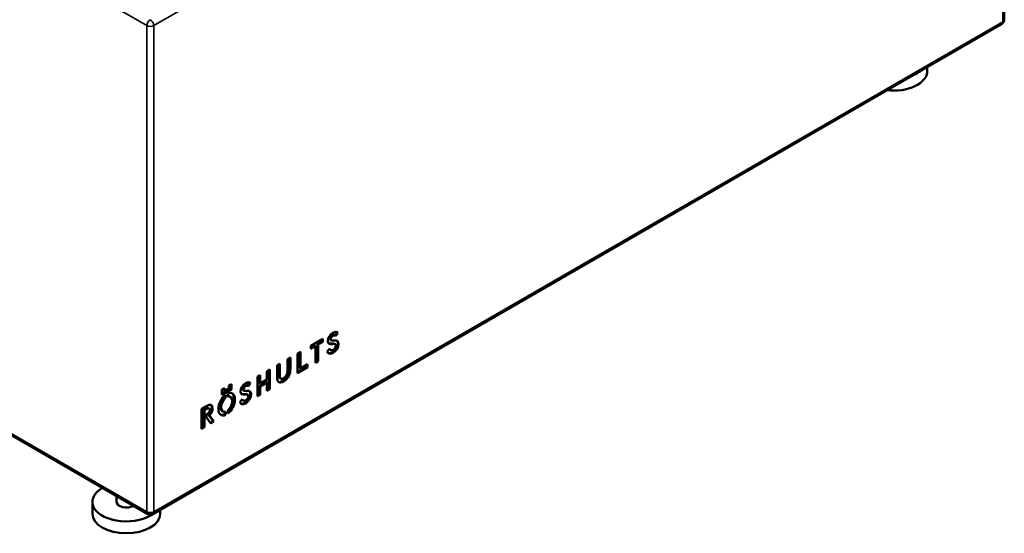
# Model space of a CAD drawing. Header units: millimetres. Extents: x 171 to 3297, y 366 to 2177.
# Tile 4 of 11: x 2809 to 3297, y 366 to 621. Entities that reach past the tile are written whole.
import ezdxf

# ---------------------------------------------------------------- set-up
doc = ezdxf.new("R2010")
doc.units = ezdxf.units.MM
doc.header["$LTSCALE"] = 8
doc.layers.add('Visible (ANSI)', color=7, linetype='Continuous', lineweight=50)
doc.layers.add('Visible Narrow (ANSI)', color=7, linetype='Continuous', lineweight=35)

msp = doc.modelspace()

# ---------------------------------------------------------------- linework, layer by layer
at = {"layer": 'Visible (ANSI)'}
for p, q in [((3296.89, 621.04), (3296.89, 862.07)), ((2872.42, 375.97), (2451.55, 618.96)), ((3295.69, 618.96), (2874.82, 375.97)), ((3258.69, 597.6), (3258.69, 595.57)), ((2965.39, 464.45), (2964.96, 464.69)), ((2966.15, 466.11), (2965.19, 464.56)), ((2966.58, 465.86), (2965.6, 464.28)), ((2966.58, 465.86), (2966.15, 466.11)), ((2953.23, 459.37), (2959.19, 462.81)), ((2955.09, 459.4), (2953.23, 458.33)), ((2953.23, 457.84), (2953.23, 459.37)), ((2955.52, 459.16), (2953.23, 457.84)), ((2955.52, 459.16), (2955.09, 459.4)), ((2955.52, 450.95), (2955.52, 459.16)), ((2958.77, 461.52), (2956.48, 460.2)), ((2956.9, 459.96), (2956.48, 460.2)), ((2956.48, 460.2), (2956.48, 451.99)), ((2959.19, 461.28), (2956.9, 459.96)), ((2956.9, 459.96), (2956.9, 451.75)), ((2958.77, 462.56), (2958.77, 461.52)), ((2959.19, 461.28), (2958.77, 461.52)), ((2959.19, 462.81), (2959.19, 461.28)), ((2963.36, 462.05), (2962.94, 462.3)), ((2965.23, 460.13), (2964.81, 460.37)), ((2946.66, 455.57), (2948.04, 456.37)), ((2946.66, 445.83), (2946.66, 455.57)), ((2947.62, 456.13), (2947.62, 448.41)), ((2948.04, 456.37), (2948.04, 448.16)), ((2961.32, 456.47), (2962.49, 457.92)), ((2962.99, 457.24), (2962.57, 457.48)), ((2936.45, 449.68), (2937.83, 450.48)), ((2936.45, 444.32), (2936.45, 449.68)), ((2937.41, 450.23), (2937.41, 444.71)), ((2937.83, 450.48), (2937.83, 444.47)), ((2941.69, 452.7), (2943.07, 453.5)), ((2941.69, 446.68), (2941.69, 452.7)), ((2942.65, 453.26), (2942.65, 448.4)), ((2943.07, 453.5), (2943.07, 448.16)), ((2948.04, 448.16), (2951.55, 450.19)), ((2951.12, 449.94), (2951.12, 448.9)), ((2951.55, 450.19), (2951.55, 448.66)), ((2956.48, 451.99), (2955.52, 451.44)), ((2956.9, 451.75), (2955.52, 450.95)), ((2956.9, 451.75), (2956.48, 451.99)), ((2926.72, 444.06), (2928.1, 444.86)), ((2927.68, 444.61), (2927.68, 441)), ((2928.1, 444.86), (2928.1, 440.75)), ((2931.48, 446.81), (2932.86, 447.61)), ((2931.48, 442.7), (2931.48, 446.81)), ((2932.44, 447.36), (2932.44, 438.11)), ((2932.86, 447.61), (2932.86, 437.87)), ((2951.12, 448.9), (2946.66, 446.32)), ((2951.55, 448.66), (2946.66, 445.83)), ((2948.04, 448.16), (2947.62, 448.41)), ((2951.55, 448.66), (2951.12, 448.9)), ((2912.58, 439.62), (2913.84, 440.35)), ((2912.58, 438.25), (2912.58, 439.62)), ((2913.41, 440.1), (2913.41, 437.92)), ((2913.84, 440.35), (2913.84, 437.68)), ((2922.06, 439.43), (2921.64, 439.68)), ((2922.83, 441.09), (2921.87, 439.54)), ((2923.25, 440.85), (2922.28, 439.27)), ((2923.25, 440.85), (2922.83, 441.09)), ((2926.72, 434.32), (2926.72, 444.06)), ((2931.05, 441.42), (2927.68, 439.47)), ((2928.1, 440.75), (2927.68, 441)), ((2928.1, 439.22), (2927.68, 439.47)), ((2927.68, 439.47), (2927.68, 435.36)), ((2928.1, 440.75), (2931.48, 442.7)), ((2931.48, 441.17), (2928.1, 439.22)), ((2928.1, 439.22), (2928.1, 435.12)), ((2931.48, 441.17), (2931.05, 441.42)), ((2931.48, 437.07), (2931.48, 441.17)), ((2938.37, 443.02), (2937.94, 443.27)), ((2909.16, 437.65), (2910.42, 438.37)), ((2913.41, 437.92), (2909.16, 435.47)), ((2913.84, 437.68), (2909.16, 434.98)), ((2909.16, 434.98), (2909.16, 437.65)), ((2909.99, 438.13), (2909.99, 437.25)), ((2910.42, 437), (2909.99, 437.25)), ((2910.42, 438.37), (2910.42, 437)), ((2910.42, 437), (2912.58, 438.25)), ((2910.54, 434.74), (2910.54, 433.76)), ((2910.97, 435.07), (2910.97, 433.51)), ((2912.03, 434.13), (2912.03, 435.68)), ((2913.3, 434.07), (2912.88, 434.32)), ((2913.84, 437.68), (2913.41, 437.92)), ((2920.04, 437.04), (2919.61, 437.29)), ((2921.91, 435.11), (2921.48, 435.36)), ((2927.68, 435.36), (2926.72, 434.81)), ((2928.1, 435.12), (2926.72, 434.32)), ((2928.1, 435.12), (2927.68, 435.36)), ((2932.44, 438.11), (2931.48, 437.56)), ((2932.86, 437.87), (2931.48, 437.07)), ((2932.86, 437.87), (2932.44, 438.11)), ((2899.08, 428.14), (2901.73, 429.67)), ((2910.97, 433.51), (2910.54, 433.76)), ((2918, 431.46), (2919.17, 432.91)), ((2919.66, 432.22), (2919.24, 432.47)), ((2899.08, 418.22), (2899.08, 428.14)), ((2901.31, 428.38), (2900.04, 427.65)), ((2900.47, 427.41), (2900.04, 427.65)), ((2900.04, 427.65), (2900.04, 419.27)), ((2901.73, 428.14), (2900.47, 427.41)), ((2900.47, 427.41), (2900.47, 419.02)), ((2901.42, 425.27), (2901.73, 425.45)), ((2901.42, 423.84), (2901.42, 425.27)), ((2902.79, 428.28), (2902.36, 428.53)), ((2902.93, 424.93), (2902.5, 425.18)), ((2902.5, 425.18), (2904.79, 422.01)), ((2902.93, 424.93), (2905.21, 421.77)), ((2909.69, 426.73), (2909.27, 426.98)), ((2910.54, 426.58), (2910.54, 425.37)), ((2910.97, 425.12), (2910.54, 425.37)), ((2910.97, 426.68), (2910.97, 425.12)), ((2912.03, 425.73), (2912.03, 427.29)), ((2903.6, 420.84), (2901.42, 423.84)), ((2904.79, 422.01), (2903.35, 421.18)), ((2905.21, 421.77), (2903.6, 420.84)), ((2905.21, 421.77), (2904.79, 422.01)), ((2900.04, 419.27), (2899.08, 418.71)), ((2900.47, 419.02), (2899.08, 418.22)), ((2900.47, 419.02), (2900.04, 419.27)), ((2844.94, 381.97), (2844.94, 376.09)), ((2856.94, 384.91), (2856.94, 381.97)), ((2878.54, 378.12), (2878.54, 376.09))]:
    msp.add_line(p, q, dxfattribs=at)
for centre, start, end in [((3294.49, 621.04), 300, 0), ((2873.62, 378.05), 240, 300)]:
    msp.add_arc(centre, 2.4, start, end, dxfattribs=at)
for centre, major_axis, start_param, end_param in [((3241.89, 595.57), (16.8, 0), 4.520379, 6.283185), ((3241.89, 601.45), (16.8, 0), 5.341069, 5.654505), ((2861.74, 381.97), (-16.8, 0), 5.485532, 8.796098), ((2861.74, 381.97), (-4.8, 0), 0, 2.399101), ((2861.74, 376.09), (16.8, 0), 3.141593, 6.283185)]:
    msp.add_ellipse(centre, major_axis=major_axis, ratio=0.57735, start_param=start_param, end_param=end_param, dxfattribs=at)
for points, knots in [([(2963.94, 460.22), (2962.6, 460.09), (2961.65, 460.26), (2961.65, 461.71), (2961.65, 463.34), (2962.75, 465), (2964.19, 465.83), (2965.32, 466.49), (2966.14, 466.35), (2966.58, 465.86)], [-4, -4, -4, -4, -3, -3, -3, -2, -2, -2, -1, -1, -1, -1]), ([(2964.96, 464.69), (2964.64, 464.88), (2964.27, 464.84), (2963.77, 464.55), (2963.16, 464.2), (2962.68, 463.51), (2962.68, 462.88), (2962.68, 462.57), (2962.78, 462.39), (2962.94, 462.3)], [-13.81364, -13.81364, -13.81364, -13.81364, -13, -13, -13, -12, -12, -12, -11.645601, -11.645601, -11.645601, -11.645601]), ([(2965.6, 464.28), (2965.23, 464.64), (2964.81, 464.66), (2964.19, 464.3), (2963.59, 463.96), (2963.11, 463.26), (2963.11, 462.63), (2963.11, 461.76), (2963.84, 461.96), (2964.82, 462.02)], [-14, -14, -14, -14, -13, -13, -13, -12, -12, -12, -11, -11, -11, -11]), ([(2964.82, 462.02), (2966.01, 462.1), (2966.96, 461.9), (2966.96, 460.35), (2966.96, 458.54), (2965.85, 456.78), (2964.24, 455.85), (2962.49, 454.84), (2961.58, 455.63), (2961.32, 456.47)], [-11, -11, -11, -11, -10, -10, -10, -9, -9, -9, -8, -8, -8, -8]), ([(2966.09, 461.91), (2966.37, 461.66), (2966.54, 461.25), (2966.54, 460.6), (2966.54, 458.79), (2965.43, 457.02), (2963.82, 456.09), (2962.95, 455.59), (2962.29, 455.53), (2961.81, 455.7)], [-10.420788, -10.420788, -10.420788, -10.420788, -10, -10, -10, -9, -9, -9, -8.505117, -8.505117, -8.505117, -8.505117]), ([(2962.49, 457.92), (2962.71, 457.23), (2963.3, 456.83), (2964.24, 457.38), (2964.94, 457.78), (2965.54, 458.57), (2965.54, 459.49), (2965.54, 460.31), (2964.83, 460.3), (2963.94, 460.22)], [-7, -7, -7, -7, -6, -6, -6, -5, -5, -5, -4, -4, -4, -4]), ([(2943.07, 448.16), (2943.07, 445.35), (2942.17, 443.1), (2939.76, 441.71), (2937.35, 440.32), (2936.45, 441.51), (2936.45, 444.32)], [8, 8, 8, 8, 9, 9, 9, 10, 10, 10, 10]), ([(2942.65, 448.4), (2942.65, 445.59), (2941.74, 443.35), (2939.33, 441.96), (2938.42, 441.43), (2937.72, 441.27), (2937.2, 441.44)], [8, 8, 8, 8, 9, 9, 9, 9.38133, 9.38133, 9.38133, 9.38133]), ([(2937.83, 444.47), (2937.83, 442.98), (2938.55, 442.55), (2939.76, 443.24), (2940.96, 443.94), (2941.69, 445.22), (2941.69, 446.68)], [3, 3, 3, 3, 4, 4, 4, 5, 5, 5, 5]), ([(2920.61, 435.21), (2919.28, 435.07), (2918.32, 435.25), (2918.32, 436.7), (2918.32, 438.32), (2919.42, 439.99), (2920.87, 440.82), (2922, 441.47), (2922.82, 441.33), (2923.25, 440.85)], [-6, -6, -6, -6, -5, -5, -5, -4, -4, -4, -3, -3, -3, -3]), ([(2921.64, 439.68), (2921.31, 439.86), (2920.94, 439.82), (2920.44, 439.53), (2919.84, 439.19), (2919.36, 438.49), (2919.36, 437.87)], [-1.813705, -1.813705, -1.813705, -1.813705, -1, -1, -1, 0, 0, 0, 0]), ([(2922.28, 439.27), (2921.9, 439.62), (2921.48, 439.64), (2920.87, 439.29), (2920.26, 438.94), (2919.78, 438.25), (2919.78, 437.62)], [-2, -2, -2, -2, -1, -1, -1, 0, 0, 0, 0]), ([(2910.97, 425.12), (2908.78, 424.15), (2907.43, 425.46), (2907.43, 428.05), (2907.43, 430.64), (2908.78, 433.52), (2910.97, 435.07)], [-2.927133, -2.927133, -2.927133, -2.927133, -2, -2, -2, -1.072867, -1.072867, -1.072867, -1.072867]), ([(2921.49, 437.01), (2922.69, 437.08), (2923.64, 436.88), (2923.64, 435.34), (2923.64, 433.53), (2922.53, 431.76), (2920.91, 430.83), (2919.17, 429.82), (2918.25, 430.62), (2918, 431.46)], [-13, -13, -13, -13, -12, -12, -12, -11, -11, -11, -10, -10, -10, -10]), ([(2922.76, 436.9), (2923.04, 436.65), (2923.21, 436.23), (2923.21, 435.58), (2923.21, 433.78), (2922.1, 432.01), (2920.49, 431.08), (2919.63, 430.58), (2918.96, 430.52), (2918.49, 430.69)], [-12.420799, -12.420799, -12.420799, -12.420799, -12, -12, -12, -11, -11, -11, -10.505135, -10.505135, -10.505135, -10.505135]), ([(2919.17, 432.91), (2919.38, 432.22), (2919.98, 431.82), (2920.91, 432.36), (2921.61, 432.76), (2922.22, 433.56), (2922.22, 434.48), (2922.22, 435.3), (2921.51, 435.29), (2920.61, 435.21)], [-9, -9, -9, -9, -8, -8, -8, -7, -7, -7, -6, -6, -6, -6]), ([(2901.73, 429.67), (2903.32, 430.59), (2904.54, 430.2), (2904.54, 428.39), (2904.54, 427.21), (2904.04, 425.96), (2902.93, 424.93)], [-3, -3, -3, -3, -2, -2, -2, -1, -1, -1, -1]), ([(2903.63, 430.09), (2903.94, 429.8), (2904.11, 429.32), (2904.11, 428.63), (2904.11, 427.45), (2903.61, 426.21), (2902.5, 425.18)], [-2.379904, -2.379904, -2.379904, -2.379904, -2, -2, -2, -1, -1, -1, -1]), ([(2910.54, 433.76), (2909.28, 432.74), (2908.41, 430.9), (2908.41, 429.11), (2908.41, 428.02), (2908.73, 427.29), (2909.27, 426.98)], [-2.881259, -2.881259, -2.881259, -2.881259, -2, -2, -2, -1.463522, -1.463522, -1.463522, -1.463522]), ([(2910.97, 433.51), (2909.71, 432.49), (2908.83, 430.65), (2908.83, 428.87), (2908.83, 427.08), (2909.71, 426.24), (2910.97, 426.68)], [-2.881259, -2.881259, -2.881259, -2.881259, -2, -2, -2, -1.118741, -1.118741, -1.118741, -1.118741]), ([(2901.73, 425.45), (2902.43, 425.85), (2903.12, 426.52), (2903.12, 427.5), (2903.12, 428.49), (2902.4, 428.51), (2901.73, 428.14)], [-5, -5, -5, -5, -4, -4, -4, -3, -3, -3, -3])]:
    msp.add_open_spline(points, degree=3, knots=knots, dxfattribs=at)
for points in [[(2966.06, 466.2), (2966.09, 466.17), (2966.12, 466.14), (2966.15, 466.11)], [(2963.51, 460.47), (2962.94, 460.41), (2962.44, 460.41), (2962.05, 460.54)], [(2964.81, 460.37), (2964.52, 460.54), (2964.05, 460.52), (2963.51, 460.47)], [(2962.31, 457.7), (2962.38, 457.61), (2962.47, 457.54), (2962.57, 457.48)], [(2937.41, 444.71), (2937.41, 443.95), (2937.6, 443.47), (2937.94, 443.27)], [(2922.73, 441.19), (2922.76, 441.16), (2922.8, 441.13), (2922.83, 441.09)], [(2912.03, 435.68), (2914.21, 436.65), (2915.57, 435.35), (2915.57, 432.75)], [(2914.16, 431.94), (2914.16, 433.73), (2913.29, 434.56), (2912.03, 434.13)], [(2912.88, 434.32), (2912.63, 434.46), (2912.35, 434.51), (2912.03, 434.47)], [(2914.12, 435.86), (2914.78, 435.35), (2915.15, 434.35), (2915.15, 433)], [(2920.19, 435.45), (2919.61, 435.39), (2919.11, 435.39), (2918.72, 435.53)], [(2919.36, 437.87), (2919.36, 437.55), (2919.45, 437.38), (2919.61, 437.29)], [(2919.78, 437.62), (2919.78, 436.74), (2920.52, 436.95), (2921.49, 437.01)], [(2921.48, 435.36), (2921.19, 435.52), (2920.72, 435.5), (2920.19, 435.45)], [(2915.15, 433), (2915.15, 430.58), (2913.96, 427.91), (2912.03, 426.31)], [(2915.57, 432.75), (2915.57, 430.16), (2914.21, 427.29), (2912.03, 425.73)], [(2912.03, 427.29), (2913.29, 428.31), (2914.16, 430.15), (2914.16, 431.94)], [(2918.99, 432.69), (2919.06, 432.6), (2919.14, 432.52), (2919.24, 432.47)], [(2902.36, 428.53), (2902.09, 428.68), (2901.69, 428.6), (2901.31, 428.38)], [(2910.54, 425.37), (2909.72, 425), (2909.01, 424.96), (2908.45, 425.19)]]:
    msp.add_open_spline(points, degree=3, dxfattribs=at)
at = {"layer": 'Visible Narrow (ANSI)'}
for p, q in [((2451.06, 861.09), (2871.93, 618.1)), ((2875.32, 618.1), (3296.19, 861.09)), ((3296.19, 861.09), (3296.19, 620.06)), ((2871.93, 377.07), (2451.06, 620.06)), ((3296.19, 620.06), (2875.32, 377.07)), ((2871.93, 618.1), (2871.93, 377.07)), ((2875.32, 377.07), (2875.32, 618.1)), ((2963.94, 460.22), (2963.51, 460.47)), ((2937.83, 444.47), (2937.41, 444.71)), ((2943.07, 448.16), (2942.65, 448.4)), ((2919.78, 437.62), (2919.36, 437.87)), ((2920.61, 435.21), (2920.19, 435.45)), ((2915.57, 432.75), (2915.15, 433)), ((2901.73, 428.14), (2901.31, 428.38))]:
    msp.add_line(p, q, dxfattribs=at)
for centre, major_axis, start_param, end_param in [((2873.62, 619.08), (-1.2, -2.08), 3.926991, 5.497787), ((2873.62, 619.08), (-1.2, 2.08), 3.926991, 5.497787), ((3294.49, 621.04), (1.2, -2.08), 0, 0.785398), ((3294.49, 621.04), (2.4, 0), 5.497787, 6.283185), ((2873.62, 619.08), (2.4, 0), 3.926991, 5.497787), ((2873.62, 378.05), (-1.2, -2.08), 5.497787, 6.283185), ((2873.62, 378.05), (-2.4, 0), 0.785398, 2.356194), ((2873.62, 378.05), (1.2, -2.08), 0, 0.785398)]:
    msp.add_ellipse(centre, major_axis=major_axis, ratio=0.57735, start_param=start_param, end_param=end_param, dxfattribs=at)

doc.saveas('drawing.dxf')
